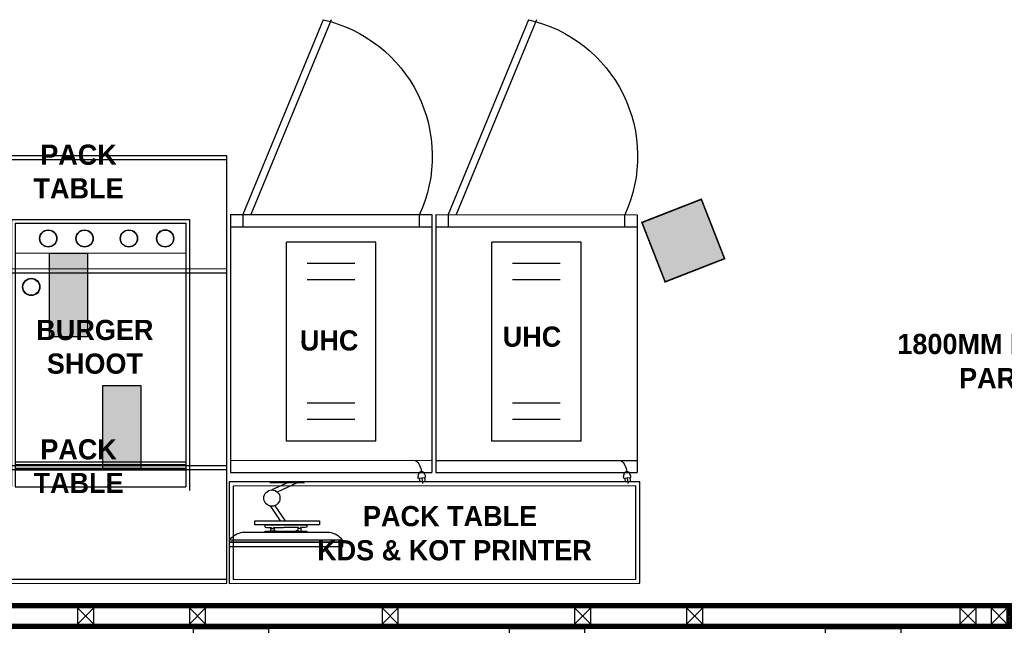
# Model space of a CAD drawing. Header units: millimetres. Extents: x -115221 to 194496, y -122556 to 375476.
# Tile 47 of 169: x 102924 to 106011, y -73808 to -71886. Entities that reach past the tile are written whole.
import ezdxf

# ---------------------------------------------------------------- set-up
doc = ezdxf.new("R2010")
doc.units = ezdxf.units.MM
doc.layers.add('FUR R0', color=8, linetype='Continuous')
doc.layers.add('WWDS FURNITURE LAYOUT', color=8, linetype='Continuous')
doc.styles.add('har', font='GOTHICB.TTF')

# ---------------------------------------------------------------- blocks, each defined once
blk = doc.blocks.new('Hot Hold')
at = {"layer": 'FUR R0'}
for p, q in [((595.4, 16.2), (597.2, 34.2)), ((0, -802.7), (0, 0)), ((0, 0), (625.7, 0)), ((583.1, 17.5), (606.8, 15)), ((587.2, 17.1), (588.3, 27.1)), ((603.5, 15.4), (604.6, 25.5)), ((625.7, -802.7), (625.7, 0)), ((0, -37.9), (625.7, -37.9)), ((173.8, -98), (173.8, -717.4)), ((451.9, -98), (173.8, -98)), ((451.9, -98), (451.9, -717.4)), ((386.7, -165.1), (238.6, -165.1)), ((386.7, -215.6), (238.6, -215.6)), ((386.7, -599.7), (238.6, -599.7)), ((386.7, -650.2), (238.6, -650.2)), ((451.9, -717.4), (173.8, -717.4)), ((0, -764.8), (625.7, -764.8)), ((37.9, -802.7), (37.9, -764.8)), ((587.8, -764.8), (587.8, -802.7)), ((0, -802.7), (625.7, -802.7)), ((287.9, -1409.4), (37.9, -802.7)), ((313.2, -1409.4), (63.2, -802.7))]:
    blk.add_line(p, q, dxfattribs=at)
blk.add_lwpolyline([(606.8, 15, -0.063324), (605.1, 7.6, -0.07639), (602, 2, -0.107132), (597.4, -1.9, -0.14755), (593, -2.7, -0.14755), (588.9, -1, -0.107132), (585.2, 3.7, -0.07639), (583.3, 9.8, -0.063324), (583.1, 17.5, -0.063324)], format="xyb", dxfattribs=at)
for centre, radius, start, end in [((548.5, -2.3), 44.5, 306.852, 359.4417), ((191.3, -984.2), 436.1, 282.7991, 24.6016)]:
    blk.add_arc(centre, radius, start, end, dxfattribs=at)
blk = doc.blocks.new('wW')
at = {"layer": 'FUR R0'}
h = blk.add_hatch(color=256, dxfattribs=at)
h.dxf.hatch_style = 1
h.paths.add_polyline_path([(31531.51, -4490.81), (31536.21, -4490.81), (31536.21, -4501.19), (31531.51, -4501.19)])
h = blk.add_hatch(color=256, dxfattribs=at)
h.dxf.hatch_style = 1
h.paths.add_polyline_path([(31538.11, -4507.21), (31542.82, -4507.21), (31542.82, -4517.58), (31538.11, -4517.58)])
for p, q in [((31519.4, -4478.73), (31519.4, -4531.72)), ((31553.45, -4531.72), (31553.45, -4478.73)), ((31526.83, -4486.66), (31548.83, -4486.66)), ((31526.83, -4486.66), (31526.83, -4519.74)), ((31527.28, -4487.12), (31548.38, -4487.12)), ((31527.28, -4487.12), (31527.28, -4519.76)), ((31548.38, -4487.12), (31548.38, -4519.76)), ((31548.83, -4486.66), (31548.83, -4520.21)), ((31548.83, -4487.12), (31548.83, -4519.76)), ((31527.28, -4490.81), (31548.38, -4490.81)), ((31527.28, -4516.69), (31548.38, -4516.69)), ((31527.28, -4517.01), (31548.38, -4517.01)), ((31527.28, -4517.47), (31548.38, -4517.47)), ((31527.28, -4517.67), (31548.38, -4517.67)), ((31527.28, -4519.76), (31548.38, -4519.76))]:
    blk.add_line(p, q, dxfattribs=at)
for points in [[(31553.45, -4493.29), (31519.4, -4493.29), (31519.4, -4478.73), (31553.45, -4478.73)], [(31553.45, -4492.79), (31519.9, -4492.79), (31519.9, -4479.23), (31553.45, -4479.23)], [(31553.45, -4517.17), (31519.4, -4517.17), (31519.4, -4531.72), (31553.45, -4531.72)], [(31553.45, -4517.67), (31519.81, -4517.67), (31519.81, -4531.22), (31553.45, -4531.22)]]:
    blk.add_lwpolyline(points, dxfattribs=at)
for points in [[(31526.83, -4519.74), (31524.94, -4519.74), (31524.94, -4488.92), (31526.83, -4488.92)], [(31531.51, -4490.81), (31536.21, -4490.81), (31536.21, -4501.19), (31531.51, -4501.19)], [(31538.11, -4507.21), (31542.82, -4507.21), (31542.82, -4517.58), (31538.11, -4517.58)]]:
    blk.add_lwpolyline(points, close=True, dxfattribs=at)
for centre, radius in [((31531.37, -4489.01), 1.07), ((31531.37, -4489.01), 1.03), ((31535.86, -4489.01), 1.07), ((31535.86, -4489.01), 1.03), ((31541.34, -4489.01), 1.07), ((31541.34, -4489.01), 1.03), ((31545.83, -4489.01), 1.07), ((31545.83, -4489.01), 1.03), ((31529.26, -4495.01), 1.07), ((31529.26, -4495.01), 1.03)]:
    blk.add_circle(centre, radius, dxfattribs=at)
at = {"layer": 'FUR R0', "char_height": 2.5, "attachment_point": 9, "style": 'har'}
for s, insert, width in [('\\pxqc;{\\fCentury Gothic|b1|i0|c0|p34;\\C0;PACK TABLE}', (31544.93, -4484.05, 0), 19.6341), ('\\pxqc;{\\fCentury Gothic|b1|i0|c0|p34;BURGER SHOOT}', (31549.89, -4505.79, 0), 25.512), ('\\pxqc;{\\fCentury Gothic|b1|i0|c0|p34;\\C0;PACK TABLE}', (31544.93, -4520.54, 0), 19.6341)]:
    blk.add_mtext(s, dxfattribs=dict(at, insert=insert, width=width))
blk = doc.blocks.new('JSDJNB')
at = {"layer": 'FUR R0'}
h = blk.add_hatch(dxfattribs=at)
h.set_pattern_fill('ANSI31', color=256, angle=90)
h.set_pattern_definition([(135, (184504.06984, -52712.82564), (-0.08838834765, -0.08838834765), [])])
h.paths.add_polyline_path([(255108.09, -67411.99), (255108.09, -67409.99), (254955.77, -67409.99), (254955.77, -67411.99)], flags=16)
h.paths.add_polyline_path([(255108.59, -67412.49), (255108.59, -67409.49), (254955.27, -67409.49), (254955.27, -67412.49)])
for p, q in [((255007.67, -67413.07), (255007.67, -67412.54)), ((255007.67, -67412.54), (255016.93, -67412.54)), ((255016.93, -67412.54), (255016.93, -67413.07)), ((255046.67, -67413.07), (255046.67, -67412.54)), ((255046.67, -67412.54), (255055.93, -67412.54)), ((255055.93, -67412.54), (255055.93, -67413.07)), ((255085.67, -67413.07), (255085.67, -67412.54)), ((255085.67, -67412.54), (255094.93, -67412.54)), ((255094.93, -67412.54), (255094.93, -67413.07))]:
    blk.add_line(p, q, dxfattribs=at)
for points in [[(255108.59, -67412.49), (255108.59, -67409.49), (254955.27, -67409.49), (254955.27, -67412.49)], [(255108.09, -67411.99), (255108.09, -67409.99), (254955.77, -67409.99), (254955.77, -67411.99)], [(254995.35, -67409.99), (254993.35, -67409.99), (254993.35, -67411.99), (254995.35, -67411.99)], [(255009.16, -67409.99), (255007.16, -67409.99), (255007.16, -67411.99), (255009.16, -67411.99)], [(255032.93, -67409.99), (255030.93, -67409.99), (255030.93, -67411.99), (255032.93, -67411.99)], [(255056.7, -67409.99), (255054.7, -67409.99), (255054.7, -67411.99), (255056.7, -67411.99)], [(255070.51, -67409.99), (255068.51, -67409.99), (255068.51, -67411.99), (255070.51, -67411.99)], [(255104.24, -67409.99), (255102.24, -67409.99), (255102.24, -67411.99), (255104.24, -67411.99)], [(255108.09, -67409.99), (255106.09, -67409.99), (255106.09, -67411.99), (255108.09, -67411.99)]]:
    blk.add_lwpolyline(points, close=True, dxfattribs=at)
for points in [[(254993.35, -67409.99), (254995.35, -67411.99)], [(254995.35, -67409.99), (254993.35, -67411.99)], [(255007.16, -67409.99), (255009.16, -67411.99)], [(255009.16, -67409.99), (255007.16, -67411.99)], [(255030.93, -67409.99), (255032.93, -67411.99)], [(255032.93, -67409.99), (255030.93, -67411.99)], [(255054.7, -67409.99), (255056.7, -67411.99)], [(255056.7, -67409.99), (255054.7, -67411.99)], [(255068.51, -67409.99), (255070.51, -67411.99)], [(255070.51, -67409.99), (255068.51, -67411.99)], [(255102.24, -67409.99), (255104.24, -67411.99)], [(255104.24, -67409.99), (255102.24, -67411.99)], [(255106.09, -67409.99), (255108.09, -67411.99)], [(255108.09, -67409.99), (255106.09, -67411.99)]]:
    blk.add_lwpolyline(points, dxfattribs=at)
blk = doc.blocks.new('sd sd fsd')
at = {"layer": 'FUR R0'}
for p, q in [((-562151.56, -31360.39), (-562165.56, -31360.39)), ((-562165.56, -31360.39), (-562165.56, -31360.93)), ((-562151.56, -31360.93), (-562165.56, -31360.93)), ((-562165.56, -31360.93), (-562165.56, -31361.2)), ((-562165.56, -31360.93), (-562151.56, -31360.93)), ((-562165.56, -31361.2), (-562151.56, -31361.2)), ((-562151.56, -31360.93), (-562151.56, -31360.39)), ((-562151.56, -31361.2), (-562151.56, -31360.93)), ((-562163.95, -31362.14), (-562153.18, -31362.14)), ((-562161.15, -31362.14), (-562155.98, -31362.14)), ((-562161.15, -31362.3), (-562161.15, -31362.14)), ((-562155.98, -31362.3), (-562161.15, -31362.3)), ((-562161.15, -31362.79), (-562160.92, -31362.73)), ((-562160.92, -31362.73), (-562160.37, -31362.73)), ((-562160.42, -31362.3), (-562160.42, -31362.71)), ((-562159.79, -31362.3), (-562160.42, -31362.3)), ((-562160.42, -31362.71), (-562160.38, -31362.71)), ((-562160.38, -31362.66), (-562160.38, -31362.61)), ((-562160.38, -31362.61), (-562160.1, -31362.61)), ((-562160.31, -31362.66), (-562160.38, -31362.66)), ((-562160.38, -31362.71), (-562160.38, -31362.67)), ((-562160.38, -31362.67), (-562160.31, -31362.67)), ((-562160.37, -31362.65), (-562160.37, -31362.62)), ((-562160.37, -31362.62), (-562160.11, -31362.62)), ((-562160.3, -31362.65), (-562160.37, -31362.65)), ((-562160.37, -31362.73), (-562160.37, -31362.68)), ((-562160.37, -31362.68), (-562160.3, -31362.68)), ((-562160.31, -31362.67), (-562160.31, -31362.66)), ((-562160.3, -31362.68), (-562160.3, -31362.65)), ((-562160.11, -31362.65), (-562160.16, -31362.65)), ((-562160.16, -31362.65), (-562160.16, -31362.68)), ((-562160.16, -31362.68), (-562160.11, -31362.68)), ((-562160.1, -31362.66), (-562160.15, -31362.66)), ((-562160.15, -31362.66), (-562160.15, -31362.67)), ((-562160.15, -31362.67), (-562160.1, -31362.67)), ((-562160.11, -31362.62), (-562160.11, -31362.65)), ((-562160.11, -31362.68), (-562160.11, -31362.73)), ((-562160.11, -31362.73), (-562158.31, -31362.73)), ((-562160.1, -31362.61), (-562160.1, -31362.66)), ((-562160.1, -31362.67), (-562160.1, -31362.72)), ((-562160.1, -31362.72), (-562160.02, -31362.72)), ((-562160.02, -31362.72), (-562160.02, -31362.34)), ((-562160.02, -31362.34), (-562159.79, -31362.34)), ((-562159.79, -31362.34), (-562159.79, -31362.3)), ((-562157.01, -31362.73), (-562158.27, -31362.73)), ((-562157.33, -31362.34), (-562157.33, -31362.3)), ((-562157.33, -31362.3), (-562156.7, -31362.3)), ((-562157.11, -31362.34), (-562157.33, -31362.34)), ((-562157.11, -31362.72), (-562157.11, -31362.34)), ((-562157.02, -31362.72), (-562157.11, -31362.72)), ((-562156.74, -31362.61), (-562157.02, -31362.61)), ((-562157.02, -31362.61), (-562157.02, -31362.66)), ((-562157.02, -31362.66), (-562156.97, -31362.66)), ((-562156.97, -31362.67), (-562157.02, -31362.67)), ((-562157.02, -31362.67), (-562157.02, -31362.72)), ((-562156.75, -31362.62), (-562157.01, -31362.62)), ((-562157.01, -31362.62), (-562157.01, -31362.65)), ((-562157.01, -31362.65), (-562156.96, -31362.65)), ((-562156.96, -31362.68), (-562157.01, -31362.68)), ((-562157.01, -31362.68), (-562157.01, -31362.73)), ((-562156.97, -31362.66), (-562156.97, -31362.67)), ((-562156.96, -31362.65), (-562156.96, -31362.68)), ((-562156.82, -31362.68), (-562156.82, -31362.65)), ((-562156.82, -31362.65), (-562156.75, -31362.65)), ((-562156.75, -31362.68), (-562156.82, -31362.68)), ((-562156.81, -31362.67), (-562156.81, -31362.66)), ((-562156.81, -31362.66), (-562156.74, -31362.66)), ((-562156.74, -31362.67), (-562156.81, -31362.67)), ((-562156.75, -31362.65), (-562156.75, -31362.62)), ((-562156.75, -31362.73), (-562156.75, -31362.68)), ((-562156.21, -31362.73), (-562156.75, -31362.73)), ((-562156.74, -31362.66), (-562156.74, -31362.61)), ((-562156.74, -31362.71), (-562156.74, -31362.67)), ((-562156.7, -31362.71), (-562156.74, -31362.71)), ((-562156.7, -31362.3), (-562156.7, -31362.71)), ((-562155.98, -31362.79), (-562156.21, -31362.73)), ((-562155.98, -31362.14), (-562155.98, -31362.3)), ((-562162.7, -31363.08), (-562154.7, -31363.08)), ((-562162.7, -31363.58), (-562162.7, -31363.08)), ((-562154.7, -31363.58), (-562162.7, -31363.58)), ((-562161.15, -31363.08), (-562161.15, -31362.79)), ((-562155.98, -31363.08), (-562161.15, -31363.08)), ((-562157.18, -31365.44), (-562158.44, -31363.58)), ((-562156.6, -31365.41), (-562157.84, -31363.58)), ((-562155.98, -31362.79), (-562155.98, -31363.08)), ((-562154.7, -31363.08), (-562154.7, -31363.58)), ((-562159.94, -31368.27), (-562157.48, -31367.13)), ((-562158.75, -31368.27), (-562156.83, -31367.38)), ((-562160.86, -31368.27), (-562156.56, -31368.27)), ((-562160.86, -31368.27), (-562156.56, -31368.27))]:
    blk.add_line(p, q, dxfattribs=at)
blk.add_circle((-562156.82, -31366.38), 1, dxfattribs=at)
for centre, start, end in [((-562163.28, -31359.15), 221.9552, 257.5319), ((-562153.84, -31359.15), 282.4681, 318.0448)]:
    blk.add_arc(centre, 3.06, start, end, dxfattribs=at)
blk = doc.blocks.new('FUR R0')
at = {"layer": 'WWDS FURNITURE LAYOUT'}
h = blk.add_hatch(color=8, dxfattribs=at)
h.dxf.hatch_style = 1
h.paths.add_polyline_path([(-4054.7, -3188.9), (-4240.9, -3261.7), (-4313.7, -3075.4), (-4127.5, -3002.6)])
at = {"layer": 'WWDS FURNITURE LAYOUT', "color": 8, "lineweight": 70, "const_width": 5}
blk.add_lwpolyline([(-4054.7, -3188.9), (-4240.9, -3261.7), (-4313.7, -3075.4), (-4127.5, -3002.6)], close=True, dxfattribs=at)
at = {"layer": 'WWDS FURNITURE LAYOUT', "color": 8}
for points in [[(-4320.5, -3889.4), (-5607.2, -3889.5), (-5607.2, -4207.7), (-4320.4, -4207.5)], [(-4333.1, -3902), (-5594.5, -3902.2), (-5594.5, -4195), (-4333.1, -4194.8)]]:
    blk.add_lwpolyline(points, close=True, dxfattribs=at)
at = {"layer": 'WWDS FURNITURE LAYOUT', "color": 8, "linetype": 'Continuous', "lineweight": 25, "extrusion": (0, 0, -1), "xscale": 1.007964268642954, "yscale": 1.007964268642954, "zscale": -1.007964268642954, "rotation": 180.0080398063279}
for p in [(5603.4, -3859.8), (4959.7, -3859.9)]:
    blk.add_blockref('Hot Hold', p, dxfattribs=at)
at = {"layer": 'WWDS FURNITURE LAYOUT', "color": 8}
for name, p, xscale, yscale, zscale, rotation in [('wW', (-804985, 110483.9), 25.33333333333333, 25.33333333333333, 25.33333333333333, 0.008039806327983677), ('sd sd fsd', (-14284256.8, -800646.1, 0), 25.4, 25.4, 25.4, 180)]:
    blk.add_blockref(name, p, dxfattribs=dict(at, xscale=xscale, yscale=yscale, zscale=zscale, rotation=rotation))
at = {"layer": 'WWDS FURNITURE LAYOUT', "color": 8, "linetype": 'Continuous', "lineweight": 0, "xscale": 25.4, "yscale": 25.4, "zscale": 25.4}
blk.add_blockref('JSDJNB', (-6482913.9, 1707929, 0), dxfattribs=at)
at = {"layer": 'WWDS FURNITURE LAYOUT', "color": 8, "style": 'har'}
for s, height, rotation, p in [('UHC', 63.33, 359.992, (-5385.8, -3477, 0)), ('UHC', 63.33, 359.992, (-4750, -3465.1, 0)), ('1800MM HT. SS', 63.333, 0.008, (-3513.1, -3488.2, 0)), ('PARTITION', 63.33, 0.008, (-3319.6, -3595.3, 0)), ('PACK TABLE', 63.33, 0.008, (-5188, -4028.2)), ('KDS & KOT PRINTER', 63.333, 0.008, (-5331.7, -4135.4))]:
    blk.add_text(s, height=height, rotation=rotation, dxfattribs=at).set_placement(p)

msp = doc.modelspace()

# ---------------------------------------------------------------- block references
at = {"layer": 'WWDS FURNITURE LAYOUT'}
msp.add_blockref('FUR R0', (109188.4, -69446.5), dxfattribs=at)

doc.saveas('drawing.dxf')
